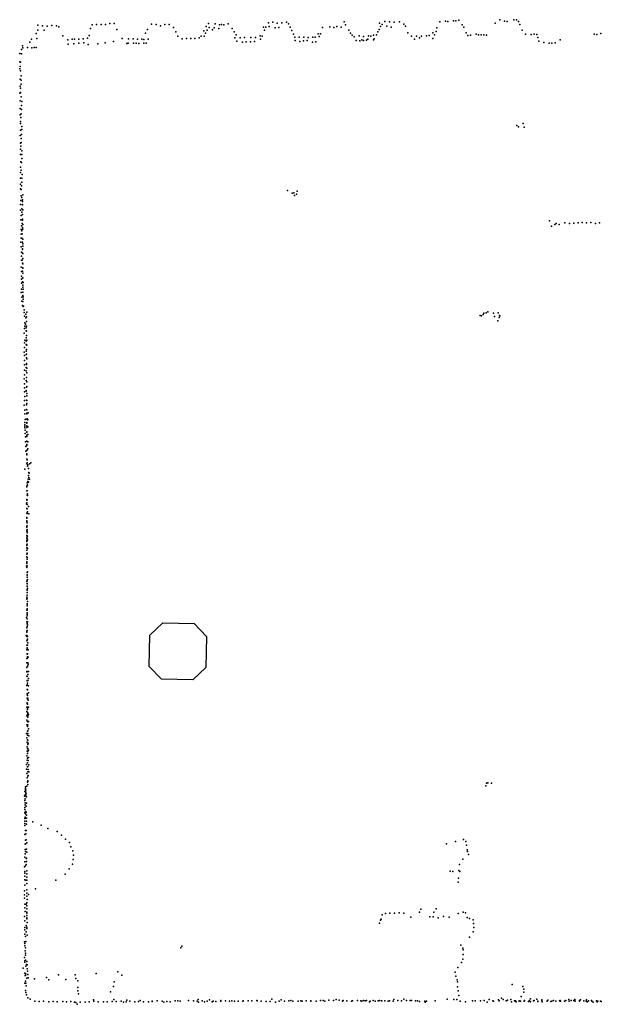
# Model space of a CAD drawing. Header units: millimetres. Extents: x -7648 to 12522, y 5832 to 17633.
# Tile 1 of 4: x -663 to 2422, y 6290 to 11514. Entities that reach past the tile are written whole.
import ezdxf

# ---------------------------------------------------------------- set-up
doc = ezdxf.new("R2010")
doc.units = ezdxf.units.MM
doc.layers.add('P', color=9, linetype='Continuous')
doc.layers.add('PANOS', color=10, linetype='Continuous')

msp = doc.modelspace()

# ---------------------------------------------------------------- linework, layer by layer
at = {"layer": 'P'}
for p in [(-185, 11493), (-162, 11494), (338, 11494), (656, 11498), (680, 11501), (703, 11495), (727, 11497), (752, 11500), (1058, 11502), (1245, 11495), (1274, 11504), (1299, 11502), (1324, 11500), (1351, 11502), (1565, 11502), (1595, 11506), (1608, 11504), (1638, 11508), (1651, 11508), (1666, 11511), (1859, 11495), (1883, 11513), (1909, 11506), (1922, 11504), (1958, 11514), (1972, 11514), (1983, 11504), (-576, 11441), (-566, 11485), (-566, 11458), (-542, 11482), (-534, 11458), (-517, 11479), (-492, 11483), (-468, 11482), (-456, 11476), (-288, 11468), (-278, 11486), (-255, 11489), (-231, 11488), (-208, 11488), (-147, 11462), (5, 11442), (15, 11462), (37, 11490), (61, 11488), (84, 11482), (107, 11488), (130, 11489), (153, 11473), (165, 11450), (313, 11455), (323, 11443), (326, 11478), (331, 11458), (342, 11472), (360, 11461), (368, 11470), (373, 11492), (394, 11467), (397, 11487), (408, 11489), (420, 11487), (443, 11492), (464, 11467), (475, 11449), (630, 11474), (636, 11458), (642, 11475), (660, 11478), (692, 11470), (711, 11473), (763, 11492), (772, 11474), (780, 11456), (943, 11473), (982, 11476), (1003, 11473), (1019, 11478), (1042, 11475), (1066, 11487), (1083, 11459), (1091, 11443), (1237, 11449), (1244, 11462), (1251, 11477), (1260, 11489), (1285, 11480), (1308, 11475), (1374, 11491), (1383, 11479), (1396, 11445), (1528, 11444), (1546, 11451), (1550, 11471), (1684, 11487), (1692, 11474), (1705, 11444), (1989, 11489), (2003, 11459), (-610, 11395), (-600, 11411), (-572, 11415), (-435, 11428), (-407, 11408), (-384, 11410), (-373, 11411), (-350, 11389), (-349, 11410), (-327, 11413), (-323, 11391), (-304, 11416), (-295, 11431), (-209, 11392), (-166, 11398), (-119, 11414), (-87, 11389), (-85, 11413), (-62, 11412), (-60, 11390), (-46, 11390), (-39, 11411), (-16, 11410), (-5, 11409), (-5, 11389), (7, 11389), (18, 11411), (176, 11427), (199, 11413), (222, 11414), (244, 11414), (266, 11414), (289, 11418), (300, 11426), (315, 11427), (479, 11418), (485, 11433), (488, 11400), (506, 11418), (518, 11394), (529, 11420), (539, 11396), (561, 11397), (563, 11419), (582, 11398), (587, 11419), (612, 11428), (615, 11411), (623, 11426), (789, 11437), (797, 11421), (799, 11403), (820, 11422), (823, 11399), (842, 11402), (844, 11422), (862, 11403), (867, 11420), (890, 11395), (891, 11421), (905, 11422), (908, 11397), (920, 11439), (925, 11424), (932, 11439), (1101, 11432), (1111, 11423), (1121, 11404), (1137, 11428), (1142, 11402), (1151, 11408), (1160, 11403), (1161, 11425), (1177, 11406), (1183, 11411), (1187, 11428), (1199, 11427), (1213, 11432), (1213, 11408), (1217, 11413), (1230, 11433), (1416, 11427), (1432, 11411), (1442, 11427), (1458, 11417), (1468, 11427), (1495, 11428), (1509, 11430), (1528, 11415), (1537, 11433), (1714, 11431), (1728, 11432), (1758, 11437), (1771, 11434), (1785, 11433), (1799, 11433), (1813, 11432), (2020, 11437), (2050, 11435), (2066, 11437), (2080, 11435), (2086, 11419), (2090, 11400), (2117, 11393), (2145, 11390), (2160, 11389), (2177, 11391), (2204, 11407), (2384, 11437), (2399, 11435), (2419, 11440), (-654, 11355), (-649, 11376), (-646, 11365), (-622, 11367), (-598, 11365), (-587, 11367), (-575, 11367), (-406, 11385), (-376, 11386), (-299, 11383), (-249, 11386), (-94, 11388), (-31, 11388), (-662, 11335), (-662, 11291), (-659, 11289), (-654, 11332), (-663, 11253), (-660, 11266), (-659, 11243), (-660, 11198), (-655, 11217), (-655, 11194), (-661, 11161), (-659, 11151), (-658, 11128), (-656, 11172), (-662, 11124), (-661, 11083), (-656, 11105), (-652, 11080), (-661, 11042), (-654, 11037), (-653, 11058), (-661, 11009), (-658, 10974), (-657, 10995), (-655, 11015), (-658, 10963), (-658, 10928), (-652, 10947), (-651, 10932), (1974, 10952), (1983, 10946), (2008, 10963), (2012, 10943), (-661, 10900), (-655, 10884), (-654, 10905), (-658, 10859), (-658, 10827), (-657, 10843), (-656, 10863), (-651, 10819), (-659, 10798), (-652, 10798), (-652, 10777), (-659, 10732), (-657, 10759), (-655, 10716), (-654, 10757), (-659, 10704), (-659, 10674), (-652, 10673), (-650, 10693), (-659, 10616), (-658, 10641), (-655, 10613), (-653, 10633), (-651, 10652), (758, 10607), (-657, 10555), (-656, 10580), (-651, 10571), (-648, 10559), (-646, 10585), (782, 10594), (791, 10595), (794, 10581), (805, 10589), (808, 10604), (-658, 10533), (-658, 10504), (-651, 10511), (-649, 10550), (-649, 10533), (-649, 10531), (-647, 10506), (-657, 10452), (-656, 10476), (-652, 10492), (-649, 10455), (-649, 10451), (-648, 10480), (-655, 10400), (-654, 10420), (-650, 10432), (-649, 10412), (-647, 10402), (-646, 10428), (2148, 10447), (2157, 10418), (2175, 10428), (2183, 10432), (2199, 10428), (2228, 10436), (2254, 10433), (2277, 10435), (2299, 10436), (2321, 10438), (2344, 10437), (2367, 10438), (2391, 10433), (2413, 10436), (-656, 10376), (-656, 10354), (-652, 10393), (-651, 10354), (-650, 10377), (-647, 10350), (-657, 10333), (-655, 10308), (-649, 10334), (-649, 10294), (-648, 10299), (-647, 10313), (-646, 10324), (-654, 10260), (-653, 10280), (-649, 10275), (-647, 10247), (-646, 10273), (-656, 10201), (-654, 10238), (-650, 10239), (-648, 10222), (-647, 10218), (-646, 10198), (-646, 10196), (-654, 10178), (-653, 10154), (-653, 10137), (-649, 10143), (-648, 10180), (-647, 10170), (-647, 10145), (-654, 10084), (-653, 10116), (-648, 10124), (-646, 10105), (-646, 10094), (-645, 10119), (-644, 10085), (-656, 10067), (-652, 10041), (-647, 10069), (-647, 10068), (-646, 10050), (-645, 10043), (-645, 10031), (-651, 10021), (-648, 9998), (-646, 10018), (-645, 9993), (-643, 9994), (-639, 9974), (-639, 9961), (-638, 9941), (-630, 9951), (-630, 9933), (-627, 9938), (-625, 9963), (1780, 9945), (1786, 9943), (1796, 9949), (1799, 9957), (1811, 9959), (1820, 9964), (1850, 9957), (1856, 9940), (1875, 9959), (1881, 9934), (1882, 9945), (1883, 9943), (-637, 9876), (-636, 9906), (-636, 9888), (-632, 9898), (-629, 9879), (-627, 9913), (-627, 9888), (1874, 9916), (-640, 9850), (-629, 9826), (-628, 9864), (-627, 9861), (-627, 9839), (-638, 9775), (-637, 9800), (-636, 9813), (-629, 9808), (-628, 9790), (-626, 9814), (-625, 9788), (-640, 9750), (-637, 9732), (-628, 9755), (-628, 9738), (-627, 9764), (-627, 9739), (-627, 9720), (-638, 9683), (-637, 9705), (-628, 9668), (-627, 9690), (-627, 9685), (-625, 9714), (-625, 9665), (-638, 9630), (-637, 9654), (-629, 9651), (-627, 9616), (-627, 9616), (-625, 9640), (-639, 9609), (-637, 9582), (-637, 9561), (-628, 9599), (-627, 9564), (-626, 9567), (-625, 9592), (-638, 9539), (-636, 9515), (-628, 9547), (-628, 9543), (-626, 9519), (-625, 9530), (-639, 9468), (-637, 9494), (-627, 9496), (-627, 9470), (-626, 9494), (-626, 9478), (-636, 9442), (-635, 9422), (-627, 9446), (-626, 9444), (-625, 9427), (-625, 9422), (-618, 9429), (-636, 9376), (-636, 9358), (-635, 9365), (-634, 9392), (-628, 9394), (-626, 9377), (-626, 9360), (-625, 9374), (-624, 9397), (-620, 9391), (-619, 9353), (-636, 9349), (-634, 9337), (-634, 9319), (-632, 9301), (-626, 9350), (-626, 9327), (-626, 9326), (-626, 9302), (-625, 9310), (-620, 9314), (-632, 9275), (-631, 9250), (-625, 9277), (-625, 9277), (-625, 9260), (-625, 9254), (-620, 9275), (-630, 9225), (-626, 9228), (-625, 9230), (-625, 9211), (-625, 9206), (-619, 9237), (-625, 9182), (-625, 9158), (-624, 9162), (-623, 9178), (-622, 9145), (-619, 9153), (-611, 9157), (-604, 9162), (-635, 9129), (-617, 9132), (-616, 9095), (-615, 9111), (-612, 9108), (-625, 9039), (-624, 9057), (-621, 9047), (-620, 9063), (-618, 9076), (-617, 9061), (-615, 9085), (-611, 9076), (-626, 9035), (-625, 9015), (-624, 9015), (-624, 8992), (-623, 9015), (-622, 8990), (-621, 8999), (-627, 8945), (-626, 8968), (-625, 8964), (-625, 8951), (-624, 8967), (-624, 8941), (-625, 8921), (-625, 8896), (-624, 8894), (-623, 8919), (-623, 8918), (-622, 8903), (-617, 8931), (-615, 8892), (-626, 8849), (-625, 8873), (-625, 8871), (-625, 8869), (-625, 8855), (-624, 8844), (-623, 8829), (-626, 8826), (-626, 8802), (-625, 8823), (-625, 8821), (-625, 8778), (-624, 8798), (-624, 8792), (-623, 8810), (-623, 8807), (-626, 8750), (-625, 8763), (-625, 8745), (-625, 8728), (-624, 8776), (-624, 8771), (-624, 8760), (-624, 8731), (-621, 8755), (-626, 8712), (-625, 8724), (-625, 8699), (-625, 8679), (-624, 8684), (-624, 8680), (-623, 8711), (-621, 8708), (-625, 8664), (-625, 8638), (-625, 8632), (-625, 8629), (-624, 8661), (-624, 8651), (-627, 8614), (-625, 8607), (-624, 8617), (-623, 8581), (-623, 8569), (-622, 8585), (-625, 8533), (-624, 8567), (-624, 8538), (-623, 8556), (-623, 8522), (-623, 8521), (-622, 8544), (-624, 8487), (-623, 8509), (-623, 8507), (-623, 8491), (-623, 8475), (-621, 8497), (-625, 8451), (-625, 8439), (-624, 8461), (-624, 8444), (-624, 8414), (-624, 8413), (-623, 8460), (-622, 8428), (-625, 8381), (-624, 8405), (-624, 8389), (-624, 8367), (-624, 8365), (-623, 8382), (-627, 8342), (-625, 8319), (-624, 8358), (-624, 8351), (-624, 8335), (-624, 8311), (-622, 8320), (-626, 8265), (-625, 8288), (-625, 8270), (-624, 8295), (-623, 8273), (-622, 8304), (-629, 8247), (-626, 8247), (-626, 8241), (-626, 8218), (-624, 8222), (-622, 8242), (-621, 8227), (-619, 8208), (-626, 8171), (-625, 8195), (-623, 8181), (-623, 8180), (-623, 8175), (-623, 8150), (-622, 8195), (-618, 8170), (-625, 8125), (-625, 8102), (-624, 8148), (-624, 8101), (-623, 8125), (-622, 8149), (-621, 8133), (-620, 8102), (-618, 8132), (-626, 8078), (-626, 8054), (-625, 8077), (-625, 8055), (-622, 8055), (-620, 8086), (-618, 8094), (-617, 8056), (-625, 8031), (-624, 8008), (-623, 8029), (-623, 8006), (-621, 7993), (-620, 8040), (-620, 8008), (-617, 8018), (-625, 7982), (-624, 7985), (-624, 7960), (-622, 7959), (-621, 7961), (-617, 7980), (-617, 7942), (-624, 7937), (-624, 7935), (-624, 7914), (-623, 7890), (-622, 7911), (-621, 7929), (-620, 7914), (-618, 7904), (-625, 7867), (-625, 7843), (-623, 7886), (-622, 7867), (-622, 7855), (-621, 7882), (-621, 7861), (-621, 7839), (-617, 7866), (-625, 7820), (-625, 7797), (-622, 7828), (-622, 7791), (-620, 7835), (-620, 7820), (-620, 7813), (-619, 7789), (-617, 7790), (-616, 7828), (-625, 7773), (-622, 7764), (-621, 7740), (-620, 7773), (-620, 7741), (-616, 7752), (-627, 7726), (-625, 7703), (-624, 7680), (-622, 7718), (-621, 7694), (-620, 7692), (-619, 7726), (-615, 7714), (-624, 7656), (-624, 7633), (-621, 7678), (-621, 7646), (-620, 7669), (-620, 7647), (-619, 7631), (-618, 7676), (-617, 7638), (-625, 7609), (-624, 7586), (-622, 7596), (-621, 7621), (-618, 7600), (-618, 7584), (-616, 7600), (-627, 7562), (-627, 7538), (-621, 7571), (-621, 7550), (-619, 7552), (-619, 7523), (-618, 7536), (-615, 7523), (-614, 7561), (-626, 7515), (-624, 7492), (-620, 7500), (-619, 7476), (-619, 7472), (-618, 7504), (-635, 7419), (-633, 7435), (-633, 7430), (-632, 7443), (-630, 7422), (-625, 7447), (-621, 7468), (-619, 7456), (1810, 7449), (1813, 7463), (1821, 7465), (1839, 7463), (-637, 7395), (-635, 7372), (-634, 7402), (-634, 7381), (-630, 7412), (-630, 7396), (-629, 7406), (-627, 7390), (-636, 7334), (-636, 7324), (-634, 7359), (-634, 7348), (-628, 7342), (-627, 7358), (-636, 7275), (-636, 7262), (-635, 7306), (-634, 7283), (-633, 7313), (-633, 7301), (-633, 7301), (-628, 7310), (-627, 7294), (-627, 7278), (-635, 7250), (-635, 7238), (-632, 7213), (-629, 7212), (-627, 7261), (-627, 7245), (-593, 7259), (-550, 7241), (-514, 7223), (-635, 7191), (-632, 7160), (-630, 7195), (-628, 7163), (-464, 7207), (-442, 7187), (-420, 7167), (1691, 7165), (-634, 7140), (-634, 7112), (-633, 7142), (-627, 7114), (-626, 7147), (-398, 7148), (-391, 7126), (1600, 7141), (1648, 7153), (1704, 7153), (1707, 7135), (1710, 7109), (-636, 7071), (-634, 7088), (-633, 7101), (-628, 7064), (-627, 7065), (-626, 7098), (-381, 7104), (-379, 7058), (-378, 7081), (1687, 7060), (1712, 7101), (1717, 7084), (-637, 7020), (-636, 7046), (-632, 7025), (-628, 7031), (-627, 7048), (-401, 7008), (-383, 7034), (1670, 7031), (-636, 6994), (-636, 6969), (-636, 6950), (-635, 6986), (-630, 6948), (-626, 6982), (-625, 6999), (-625, 6965), (-625, 6948), (-471, 6948), (-422, 6980), (1621, 6996), (1635, 6994), (1664, 6959), (1667, 7000), (1672, 6994), (-636, 6922), (-626, 6931), (-626, 6898), (-580, 6903), (1663, 6938), (-638, 6871), (-637, 6892), (-637, 6853), (-625, 6880), (-625, 6863), (-623, 6846), (-616, 6872), (-636, 6822), (-636, 6801), (-628, 6821), (-626, 6829), (-626, 6812), (-625, 6797), (1464, 6794), (1546, 6797), (-637, 6755), (-634, 6782), (-626, 6773), (-626, 6748), (-626, 6743), (-625, 6778), (-625, 6761), (1254, 6741), (1260, 6765), (1278, 6772), (1301, 6773), (1325, 6773), (1349, 6775), (1375, 6773), (1411, 6752), (1458, 6778), (1512, 6754), (1530, 6754), (1533, 6778), (1556, 6749), (1585, 6755), (1615, 6752), (1663, 6772), (1689, 6779), (1702, 6776), (1711, 6750), (1722, 6746), (1743, 6739), (-636, 6733), (-636, 6698), (-628, 6708), (-626, 6692), (-625, 6700), (-624, 6724), (1246, 6721), (1250, 6737), (1744, 6719), (1746, 6698), (-636, 6686), (-635, 6663), (-633, 6650), (-629, 6674), (-624, 6657), (1722, 6647), (1743, 6674), (-637, 6622), (-635, 6612), (-635, 6600), (-633, 6589), (-631, 6624), (192, 6589), (197, 6598), (1677, 6603), (1687, 6588), (-638, 6539), (-634, 6574), (-633, 6561), (-633, 6550), (1689, 6555), (1690, 6579), (-644, 6481), (-635, 6521), (-635, 6514), (-633, 6525), (-631, 6493), (-627, 6502), (-625, 6517), (-624, 6500), (-624, 6478), (1661, 6485), (1680, 6512), (1687, 6529), (-635, 6456), (-634, 6443), (-633, 6443), (-630, 6451), (-626, 6428), (-622, 6465), (-620, 6448), (-618, 6431), (-521, 6433), (-458, 6447), (-368, 6447), (-365, 6427), (-257, 6454), (-143, 6462), (-121, 6445), (1647, 6461), (1651, 6440), (-635, 6403), (-633, 6413), (-630, 6402), (-629, 6388), (-585, 6425), (-508, 6420), (-419, 6422), (-355, 6414), (-354, 6379), (-165, 6385), (-162, 6410), (1657, 6420), (1659, 6409), (1659, 6383), (1949, 6395), (2005, 6385), (-633, 6364), (-630, 6352), (-627, 6341), (-620, 6324), (-354, 6362), (-351, 6346), (-182, 6356), (1663, 6361), (1666, 6337), (1893, 6322), (1997, 6331), (2011, 6371), (2011, 6354), (-608, 6317), (-582, 6306), (-560, 6305), (-536, 6307), (-508, 6304), (-485, 6305), (-464, 6303), (-435, 6305), (-414, 6303), (-392, 6305), (-373, 6302), (-365, 6300), (-358, 6290), (-343, 6302), (-316, 6301), (-294, 6304), (-271, 6314), (-270, 6306), (-246, 6304), (-219, 6304), (-199, 6303), (-172, 6305), (-164, 6315), (-152, 6305), (-125, 6307), (-112, 6302), (-98, 6304), (-94, 6312), (-78, 6306), (-52, 6304), (-32, 6305), (-24, 6310), (-6, 6304), (20, 6304), (40, 6306), (40, 6305), (66, 6308), (92, 6307), (101, 6302), (118, 6305), (136, 6304), (162, 6308), (175, 6309), (188, 6307), (233, 6310), (259, 6308), (279, 6306), (283, 6316), (286, 6302), (305, 6308), (318, 6303), (331, 6307), (343, 6313), (358, 6303), (364, 6306), (377, 6305), (403, 6311), (403, 6307), (429, 6309), (449, 6307), (463, 6309), (476, 6307), (496, 6306), (520, 6306), (522, 6308), (549, 6309), (569, 6308), (594, 6311), (596, 6309), (617, 6307), (645, 6305), (666, 6305), (674, 6317), (694, 6302), (714, 6307), (724, 6313), (742, 6307), (764, 6308), (775, 6310), (785, 6307), (814, 6307), (829, 6309), (836, 6307), (857, 6309), (881, 6306), (882, 6308), (910, 6307), (932, 6310), (946, 6311), (955, 6307), (977, 6312), (1001, 6310), (1015, 6316), (1031, 6312), (1049, 6306), (1052, 6310), (1073, 6308), (1097, 6307), (1103, 6309), (1128, 6310), (1146, 6308), (1151, 6307), (1161, 6311), (1170, 6309), (1177, 6311), (1193, 6304), (1196, 6307), (1212, 6310), (1222, 6306), (1238, 6309), (1246, 6310), (1256, 6308), (1257, 6309), (1273, 6308), (1291, 6307), (1299, 6309), (1318, 6307), (1322, 6315), (1343, 6310), (1362, 6309), (1374, 6317), (1389, 6310), (1408, 6311), (1416, 6310), (1436, 6308), (1447, 6309), (1457, 6305), (1486, 6306), (1488, 6302), (1495, 6306), (1540, 6309), (1604, 6318), (1640, 6315), (1656, 6316), (1674, 6306), (1702, 6304), (1738, 6308), (1753, 6308), (1781, 6308), (1800, 6311), (1817, 6302), (1827, 6316), (1846, 6308), (1851, 6307), (1876, 6314), (1880, 6308), (1901, 6315), (1918, 6308), (1925, 6312), (1942, 6315), (1946, 6304), (1962, 6309), (1966, 6308), (1970, 6304), (1986, 6307), (1987, 6309), (1994, 6307), (2012, 6307), (2014, 6311), (2035, 6305), (2042, 6310), (2046, 6303), (2047, 6319), (2063, 6308), (2066, 6311), (2080, 6318), (2086, 6306), (2086, 6305), (2106, 6311), (2107, 6313), (2108, 6303), (2135, 6307), (2136, 6310), (2138, 6312), (2154, 6305), (2159, 6307), (2169, 6310), (2181, 6307), (2181, 6306), (2201, 6308), (2204, 6311), (2206, 6307), (2227, 6306), (2233, 6310), (2250, 6316), (2251, 6307), (2262, 6311), (2277, 6310), (2282, 6315), (2284, 6306), (2306, 6306), (2307, 6310), (2311, 6313), (2329, 6309), (2341, 6307), (2344, 6313), (2347, 6304), (2354, 6309), (2370, 6310), (2371, 6307), (2378, 6302), (2397, 6308), (2400, 6303), (2403, 6307), (2418, 6307), (2422, 6305)]:
    msp.add_point(p, dxfattribs=at)
at = {"layer": 'PANOS'}
msp.add_lwpolyline([(325.3, 8159.2), (323.5, 8076.3), (254.8, 8010.7), (172, 8012.6), (89.2, 8014.5), (23.5, 8083.1), (25.4, 8166), (27.3, 8248.8), (96, 8314.4), (178.8, 8312.5), (261.6, 8310.6), (327.2, 8242), (325.3, 8159.2)], dxfattribs=at)

doc.saveas('drawing.dxf')
